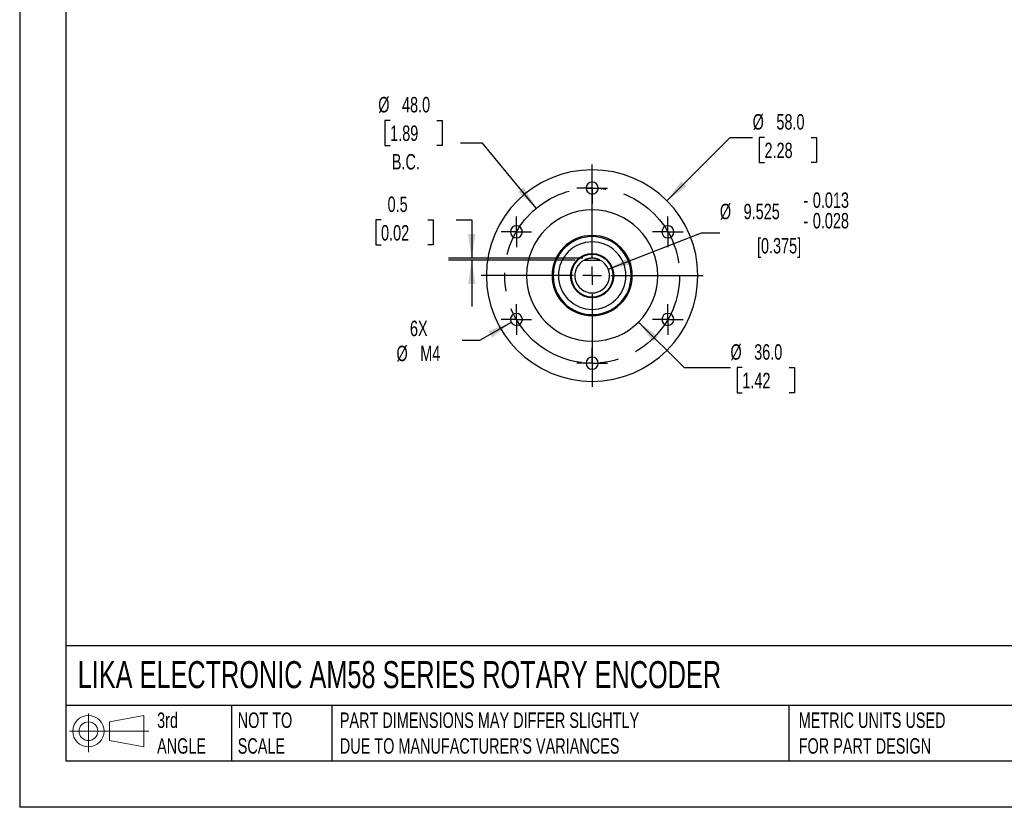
# Model space of a CAD drawing. Header units: millimetres. Extents: x 0 to 559, y 0 to 432.
# Tile 1 of 4: x 0 to 270, y 0 to 216. Entities that reach past the tile are written whole.
import ezdxf

# ---------------------------------------------------------------- set-up
doc = ezdxf.new("R2010")
doc.units = ezdxf.units.MM
doc.header["$LTSCALE"] = 2
doc.linetypes.add('CENTERX2', pattern=[20.32, 12.7, -2.54, 2.54, -2.54])
doc.linetypes.add('HIDDEN', pattern=[1.905, 1.27, -0.635])
for name, color, linetype in [('CENTER', 40, 'CENTERX2'), ('HIDDEN', 102, 'HIDDEN'), ('SLD-DEFPOINTS', 7, 'Continuous')]:
    doc.layers.add(name, color=color, linetype=linetype)
doc.layers.add('DIMENSIONS', color=140, linetype='Continuous', lineweight=25)
doc.layers.add('TEXT', color=140, linetype='Continuous', lineweight=25)
doc.styles.add('SLDTEXTSTYLE0', font='TXT', dxfattribs={"width": 0.7})
doc.dimstyles.new('SLDDIMSTYLE0', dxfattribs={"dimtxt": 4.316016, "dimasz": 6.604, "dimexe": 0, "dimexo": 0.0625, "dimgap": 1.079004, "dimtad": 0, "dimtih": 1, "dimtoh": 1, "dimdec": 1, "dimrnd": 1e-09, "dimzin": 4, "dimdsep": 46, "dimtxsty": 'SLDTEXTSTYLE0', "dimsah": 1, "dimcen": 0, "dimadec": 0, "dimazin": 1, "dimtfac": 1, "dimtdec": 1, "dimtofl": 0, "dimtmove": 0, "dimatfit": 3, "dimfxl": 0, "dimfrac": 2, "dimtolj": 1, "dimtzin": 12, "dimarcsym": 0})
doc.dimstyles.new('SLDDIMSTYLE1', dxfattribs={"dimtxt": 4.316016, "dimasz": 6.604, "dimexe": 0, "dimexo": 0.0625, "dimgap": 1.079004, "dimtad": 0, "dimtih": 1, "dimtoh": 1, "dimdec": 1, "dimrnd": 1e-09, "dimdsep": 46, "dimtxsty": 'SLDTEXTSTYLE0', "dimsah": 1, "dimcen": 0.09, "dimadec": 0, "dimazin": 2, "dimtfac": 1, "dimtdec": 1, "dimtmove": 0, "dimatfit": 0, "dimfxl": 0, "dimfrac": 2, "dimtolj": 1, "dimtzin": 12, "dimarcsym": 0})
doc.dimstyles.new('SLDDIMSTYLE2', dxfattribs={"dimtxt": 4.316016, "dimasz": 6.604, "dimexe": 0, "dimexo": 0.0625, "dimgap": 1.079004, "dimtad": 0, "dimtih": 1, "dimtoh": 1, "dimdec": 1, "dimrnd": 1e-09, "dimzin": 4, "dimdsep": 46, "dimtxsty": 'SLDTEXTSTYLE0', "dimsah": 1, "dimcen": 0, "dimadec": 0, "dimazin": 1, "dimtfac": 1, "dimtdec": 1, "dimtofl": 0, "dimtmove": 0, "dimatfit": 3, "dimfxl": 0, "dimfrac": 2, "dimtolj": 1, "dimtzin": 12, "dimarcsym": 0})
doc.dimstyles.new('SLDDIMSTYLE3', dxfattribs={"dimtxt": 4.316016, "dimasz": 6.604, "dimexe": 0, "dimexo": 0.0625, "dimgap": 1.079004, "dimtad": 0, "dimtih": 1, "dimtoh": 1, "dimdec": 1, "dimrnd": 1e-09, "dimzin": 12, "dimdsep": 46, "dimtxsty": 'SLDTEXTSTYLE0', "dimsah": 1, "dimcen": 0, "dimadec": 0, "dimazin": 3, "dimtfac": 1, "dimtdec": 1, "dimtofl": 0, "dimtmove": 0, "dimatfit": 3, "dimfxl": 0, "dimfrac": 2, "dimtolj": 1, "dimtzin": 12, "dimarcsym": 0})
doc.dimstyles.new('SLDDIMSTYLE4', dxfattribs={"dimtxt": 4.316016, "dimasz": 6.604, "dimexe": 0, "dimexo": 0.0625, "dimgap": 1.079004, "dimtad": 0, "dimtih": 1, "dimtoh": 1, "dimdec": 3, "dimrnd": 1e-09, "dimzin": 12, "dimdsep": 46, "dimtxsty": 'SLDTEXTSTYLE0', "dimsah": 1, "dimcen": 0, "dimadec": 0, "dimazin": 3, "dimtol": 1, "dimtp": -0.013, "dimtm": 0.028, "dimtfac": 1, "dimtdec": 3, "dimtofl": 0, "dimtmove": 0, "dimatfit": 3, "dimfxl": 0, "dimfrac": 2, "dimtolj": 1, "dimarcsym": 0})

# ---------------------------------------------------------------- blocks, each defined once
blk = doc.blocks.new('Block11')
at = {"color": 7, "linetype": 'Continuous', "lineweight": 18}
for p, q in [((5.18, 10.62), (5.18, 0)), ((10.96, 8.33), (20.35, 10.06)), ((10.96, 3.19), (10.96, 8.33)), ((20.35, 10.06), (20.35, 1.46)), ((0, 5.76), (21.75, 5.76)), ((10.96, 3.19), (20.35, 1.46))]:
    blk.add_line(p, q, dxfattribs=at)
for radius in [4.3, 2.57]:
    blk.add_circle((5.18, 5.76), radius, dxfattribs=at)
blk = doc.blocks.new('Block12')
at = {"layer": 'SLD-DEFPOINTS'}
blk.add_blockref('Block11', (0, 0), dxfattribs=at)
blk = doc.blocks.new('_D')
at = {"layer": 'DIMENSIONS'}
for p, q in [((101.64, 188.31), (100.19, 188.31)), ((100.19, 188.31), (100.19, 181.45)), ((114.46, 188.31), (115.91, 188.31)), ((115.91, 188.31), (115.91, 181.45)), ((100.19, 181.45), (101.64, 181.45)), ((115.91, 181.45), (114.46, 181.45)), ((126.95, 182.04), (120.9, 182.04)), ((141.73, 164.23), (126.95, 182.04))]:
    blk.add_line(p, q, dxfattribs=at)
blk.add_solid([(141.73, 164.23), (138.3, 169.96), (136.73, 168.66)], dxfattribs=at)
at = {"layer": 'DIMENSIONS', "char_height": 4.233, "attachment_point": 1, "style": 'SLDTEXTSTYLE0'}
for s, insert in [('%%c', (98.38, 194.73)), ('48.0', (104.89, 194.73)), ('1.89', (101.64, 186.91)), ('B.C.', (102.09, 179.08))]:
    blk.add_mtext(s, dxfattribs=dict(at, insert=insert))
blk = doc.blocks.new('_D_1')
at = {"layer": 'DIMENSIONS'}
for p, q in [((99.14, 161.01), (97.69, 161.01)), ((97.69, 161.01), (97.69, 154.15)), ((111.96, 161.01), (113.41, 161.01)), ((113.41, 161.01), (113.41, 154.15)), ((119.74, 161.01), (124.01, 161.01)), ((124.01, 161.01), (124.01, 150.52)), ((97.69, 154.15), (99.14, 154.15)), ((113.41, 154.15), (111.96, 154.15)), ((154.51, 150.52), (117.66, 150.52)), ((152.39, 150.02), (117.66, 150.02)), ((124.01, 150.02), (124.01, 137.32))]:
    blk.add_line(p, q, dxfattribs=at)
for points in [[(124.01, 150.52), (125.02, 157.12), (122.99, 157.12)], [(124.01, 150.02), (122.99, 143.41), (125.02, 143.41)]]:
    blk.add_solid(points, dxfattribs=at)
at = {"layer": 'DIMENSIONS', "char_height": 4.233, "attachment_point": 1, "style": 'SLDTEXTSTYLE0'}
for s, insert in [('0.5', (100.93, 167.43)), ('0.02', (99.14, 159.6))]:
    blk.add_mtext(s, dxfattribs=dict(at, insert=insert))
blk = doc.blocks.new('_D_2')
at = {"layer": 'DIMENSIONS'}
for p, q in [((177.56, 166.26), (194.9, 183.6)), ((194.9, 183.6), (201.08, 183.6)), ((204.34, 183.6), (202.89, 183.6)), ((202.89, 183.6), (202.89, 176.74)), ((217.17, 183.6), (218.61, 183.6)), ((218.61, 183.6), (218.61, 176.74)), ((202.89, 176.74), (204.34, 176.74)), ((218.61, 176.74), (217.17, 176.74))]:
    blk.add_line(p, q, dxfattribs=at)
blk.add_solid([(177.56, 166.26), (182.95, 170.21), (181.51, 171.65)], dxfattribs=at)
at = {"layer": 'DIMENSIONS', "char_height": 4.233, "attachment_point": 1, "style": 'SLDTEXTSTYLE0'}
for s, insert in [('%%c', (201.08, 190.02)), ('58.0', (207.6, 190.02)), ('2.28', (204.34, 182.2))]:
    blk.add_mtext(s, dxfattribs=dict(at, insert=insert))
blk = doc.blocks.new('_D_3')
at = {"layer": 'DIMENSIONS'}
for p, q in [((169.78, 133.03), (182.29, 120.52)), ((182.29, 120.52), (194.99, 120.52)), ((198.25, 120.52), (196.8, 120.52)), ((196.8, 120.52), (196.8, 113.66)), ((211.07, 120.52), (212.52, 120.52)), ((212.52, 120.52), (212.52, 113.66)), ((196.8, 113.66), (198.25, 113.66)), ((212.52, 113.66), (211.07, 113.66))]:
    blk.add_line(p, q, dxfattribs=at)
blk.add_solid([(169.78, 133.03), (173.73, 127.64), (175.17, 129.08)], dxfattribs=at)
at = {"layer": 'DIMENSIONS', "char_height": 4.233, "attachment_point": 1, "style": 'SLDTEXTSTYLE0'}
for s, insert in [('%%c', (194.99, 126.94)), ('36.0', (201.5, 126.94)), ('1.42', (198.25, 119.12))]:
    blk.add_mtext(s, dxfattribs=dict(at, insert=insert))
blk = doc.blocks.new('_D_4')
at = {"layer": 'DIMENSIONS'}
for p, q in [((134.84, 132.93), (126.19, 127.94)), ((126.19, 127.94), (121.41, 127.94))]:
    blk.add_line(p, q, dxfattribs=at)
blk.add_solid([(134.84, 132.93), (128.61, 130.51), (129.63, 128.75)], dxfattribs=at)
at = {"layer": 'DIMENSIONS', "char_height": 4.233, "attachment_point": 1, "style": 'SLDTEXTSTYLE0'}
for s, insert in [('6X', (107.07, 133.4)), ('%%c', (103.37, 126.54)), ('M4', (109.88, 126.54))]:
    blk.add_mtext(s, dxfattribs=dict(at, insert=insert))
blk = doc.blocks.new('_D_5')
at = {"layer": 'DIMENSIONS'}
for p, q in [((161.49, 147.49), (187.02, 157.45)), ((187.02, 157.45), (192.09, 157.45))]:
    blk.add_line(p, q, dxfattribs=at)
blk.add_solid([(161.49, 147.49), (168.01, 148.94), (167.27, 150.83)], dxfattribs=at)
at = {"layer": 'DIMENSIONS', "attachment_point": 1, "style": 'SLDTEXTSTYLE0'}
for s, insert, char_height in [('0.013', (217.59, 168.56), 4.233), ('%%c', (192.09, 165.45), 4.233), ('9.525', (198.61, 165.45), 4.233), ('-', (215.02, 168.56), 4.23), ('0.028', (217.59, 162.92), 4.233), ('-', (215.02, 162.92), 4.23), ('[0.375]', (202.27, 156.06), 4.233)]:
    blk.add_mtext(s, dxfattribs=dict(at, insert=insert, char_height=char_height))
blk = doc.blocks.new('SW_CENTERMARKSYMBOL_0')
at = {"layer": 'CENTER', "color": 0}
for p, q in [((0, 2.54), (0, 4.19)), ((-2.54, 0), (-4.19, 0)), ((0, 0), (-2.54, 0)), ((0, 0), (0, 2.54)), ((0, 0), (0, -2.54)), ((0, 0), (2.54, 0)), ((2.54, 0), (4.19, 0)), ((0, -2.54), (0, -4.19))]:
    blk.add_line(p, q, dxfattribs=at)
blk = doc.blocks.new('SW_CENTERMARKSYMBOL_1')
at = {"layer": 'CENTER', "color": 0}
for p, q in [((0, 2.54), (0, 4.19)), ((-2.54, 0), (-4.19, 0)), ((0, 0), (-2.54, 0)), ((0, 0), (0, 2.54)), ((0, 0), (0, -2.54)), ((0, 0), (2.54, 0)), ((2.54, 0), (4.19, 0)), ((0, -2.54), (0, -4.19))]:
    blk.add_line(p, q, dxfattribs=at)
blk = doc.blocks.new('SW_CENTERMARKSYMBOL_2')
at = {"layer": 'CENTER', "color": 0}
for p, q in [((0, 2.54), (0, 4.19)), ((-2.54, 0), (-4.19, 0)), ((0, 0), (-2.54, 0)), ((0, 0), (0, 2.54)), ((0, 0), (0, -2.54)), ((0, 0), (2.54, 0)), ((2.54, 0), (4.19, 0)), ((0, -2.54), (0, -4.19))]:
    blk.add_line(p, q, dxfattribs=at)
blk = doc.blocks.new('SW_CENTERMARKSYMBOL_3')
at = {"layer": 'CENTER', "color": 0}
for p, q in [((0, 2.54), (0, 4.19)), ((-2.54, 0), (-4.19, 0)), ((0, 0), (-2.54, 0)), ((0, 0), (0, 2.54)), ((0, 0), (0, -2.54)), ((0, 0), (2.54, 0)), ((2.54, 0), (4.19, 0)), ((0, -2.54), (0, -4.19))]:
    blk.add_line(p, q, dxfattribs=at)
blk = doc.blocks.new('SW_CENTERMARKSYMBOL_4')
at = {"layer": 'CENTER', "color": 0}
for p, q in [((0, 2.54), (0, 4.19)), ((-2.54, 0), (-4.19, 0)), ((0, 0), (-2.54, 0)), ((0, 0), (0, 2.54)), ((0, 0), (0, -2.54)), ((0, 0), (2.54, 0)), ((2.54, 0), (4.19, 0)), ((0, -2.54), (0, -4.19))]:
    blk.add_line(p, q, dxfattribs=at)
blk = doc.blocks.new('SW_CENTERMARKSYMBOL_5')
at = {"layer": 'CENTER', "color": 0}
for p, q in [((0, 2.54), (0, 4.19)), ((-2.54, 0), (-4.19, 0)), ((0, 0), (-2.54, 0)), ((0, 0), (0, 2.54)), ((0, 0), (0, -2.54)), ((0, 0), (2.54, 0)), ((2.54, 0), (4.19, 0)), ((0, -2.54), (0, -4.19))]:
    blk.add_line(p, q, dxfattribs=at)
blk = doc.blocks.new('SW_CENTERMARKSYMBOL_6')
at = {"layer": 'CENTER', "color": 0}
for p, q in [((0, 5.08), (0, 31.54)), ((-5.08, 0), (-31.54, 0)), ((0, 0), (-2.54, 0)), ((0, 0), (0, 2.54)), ((0, 0), (0, -2.54)), ((0, 0), (2.54, 0)), ((5.08, 0), (31.54, 0)), ((0, -5.08), (0, -31.54))]:
    blk.add_line(p, q, dxfattribs=at)

msp = doc.modelspace()

# ---------------------------------------------------------------- linework, layer by layer
at = {"color": 7, "linetype": 'Continuous'}
for p in [(0.0049, 431.8053), (558.8049, 0.0053)]:
    msp.add_line(p, (0.0049, 0.0053), dxfattribs=at)
for p, q in [((156.7515, 169.7551), (155.4021, 169.7551)), ((157.3527, 169.7551), (158.7021, 169.7551)), ((135.6329, 157.7551), (134.6175, 157.7551)), ((136.3916, 157.7551), (137.9175, 157.7551)), ((177.7127, 157.7551), (176.1867, 157.7551)), ((178.4713, 157.7551), (179.4867, 157.7551)), ((154.9278, 150.0176), (159.1764, 150.0176)), ((146.0523, 145.8248), (146.3523, 145.8229)), ((151.2521, 145.7551), (151.0521, 145.7551)), ((162.8521, 145.7551), (163.0521, 145.7551)), ((168.0519, 145.6855), (167.7519, 145.6874)), ((135.6329, 133.7551), (134.6175, 133.7551)), ((136.3916, 133.7551), (137.9175, 133.7551)), ((177.7127, 133.7551), (176.1867, 133.7551)), ((178.4713, 133.7551), (179.4867, 133.7551)), ((156.7515, 121.7551), (155.4021, 121.7551)), ((157.3527, 121.7551), (158.7021, 121.7551))]:
    msp.add_line(p, q)
at = {"color": 7, "linetype": 'Continuous', "lineweight": 18}
msp.add_line((159.1764, 150.0176), (154.9278, 150.0176), dxfattribs=at)
at = {"flags": 128}
for points in [[(146.3521, 145.7551), (146.3522, 145.7931), (146.3523, 145.8229)], [(167.7521, 145.7551), (167.752, 145.7172), (167.7519, 145.6874)]]:
    msp.add_lwpolyline(points, dxfattribs=at)
for centre, radius, start, end in [((157.0521, 145.7551), 29, 0, 180), ((157.0521, 169.7551), 1.65, 0, 180), ((157.0521, 169.7551), 1.65, 180, 0), ((157.0521, 145.7551), 18, 0, 180), ((136.2675, 157.7551), 1.65, 0, 180), ((177.8367, 157.7551), 1.65, 0, 180), ((136.2675, 157.7551), 1.65, 180, 0), ((157.0521, 145.7551), 11, 0, 180), ((177.8367, 157.7551), 1.65, 180, 0), ((157.0521, 145.7551), 10.7, 0.000002, 179.637173), ((157.0521, 145.7551), 9.25, 0, 180), ((157.0521, 145.7551), 6, 0, 180), ((157.0521, 145.7551), 5.8, 0, 180), ((157.0521, 145.7551), 4.7625, 116.489884, 63.510116), ((157.0521, 145.7551), 29, 180, 0), ((157.0521, 145.7551), 18, 180, 0), ((157.0521, 145.7551), 11, 180, 0), ((157.0521, 145.7551), 10.7, 180.000002, 359.637173), ((157.0521, 145.7551), 9.25, 180, 0), ((157.0521, 145.7551), 6, 180, 0), ((157.0521, 145.7551), 5.8, 180, 0), ((136.2675, 133.7551), 1.65, 0, 180), ((177.8367, 133.7551), 1.65, 0, 180), ((136.2675, 133.7551), 1.65, 180, 0), ((177.8367, 133.7551), 1.65, 180, 0), ((157.0521, 121.7551), 1.65, 0, 180), ((157.0521, 121.7551), 1.65, 180, 0)]:
    msp.add_arc(centre, radius, start, end)
at = {"layer": 'CENTER'}
msp.add_circle((157.0521, 145.7551), 24, dxfattribs=at)
at = {"layer": 'HIDDEN'}
for start, end in [(90, 116.489884), (71.829224, 90), (63.510116, 71.829224)]:
    msp.add_arc((157.0521, 145.7551), 4.7625, start, end, dxfattribs=at)
at = {"layer": 'TEXT'}
for p, q in [((12.7, 419.1), (12.7, 12.7)), ((546.1, 44.2522), (12.7, 44.2522)), ((546.1, 27.94), (12.7, 27.94)), ((58.0895, 27.94), (58.0895, 12.7)), ((85.6748, 27.94), (85.6748, 12.7)), ((210.9684, 27.94), (210.9684, 12.7)), ((12.7, 12.7), (546.1, 12.7))]:
    msp.add_line(p, q, dxfattribs=at)

# ---------------------------------------------------------------- block references
at = {"layer": 'CENTER'}
for name, p in [('SW_CENTERMARKSYMBOL_6', (157.0521, 145.7551)), ('SW_CENTERMARKSYMBOL_0', (157.0521, 169.7551)), ('SW_CENTERMARKSYMBOL_1', (136.2675, 157.7551)), ('SW_CENTERMARKSYMBOL_2', (177.8367, 157.7551)), ('SW_CENTERMARKSYMBOL_4', (136.2675, 133.7551)), ('SW_CENTERMARKSYMBOL_3', (177.8367, 133.7551)), ('SW_CENTERMARKSYMBOL_5', (157.0521, 121.7551))]:
    msp.add_blockref(name, p, dxfattribs=at)
at = {"layer": 'SLD-DEFPOINTS'}
msp.add_blockref('Block12', (13.6759, 15.1077), dxfattribs=at)

# ---------------------------------------------------------------- texts
at = {"layer": 'TEXT', "linetype": 'CENTERX2', "lineweight": 18, "attachment_point": 1, "style": 'SLDTEXTSTYLE0'}
for s, insert, char_height in [('LIKA ELECTRONIC AM58 SERIES ROTARY ENCODER', (15.9315, 40.079), 7.408333), ('3rd^JANGLE', (37.7009, 25.9931), 4.23333), ('NOT TO^JSCALE', (59.8134, 25.9931), 4.233333), ("PART DIMENSIONS MAY DIFFER SLIGHTLY ^JDUE TO MANUFACTURER'S VARIANCES", (87.8251, 25.9931), 4.233333), ('METRIC UNITS USED ^JFOR PART DESIGN', (213.7072, 25.9931), 4.233333)]:
    msp.add_mtext(s, dxfattribs=dict(at, insert=insert, char_height=char_height))

# ---------------------------------------------------------------- dimensions: what is measured, and where the dimension line sits
at = {"layer": 'DIMENSIONS'}
for p1, p2, text, dimstyle, picture, middle in [((172.3745, 127.2829), (141.7297, 164.2274), '<>\\PB.C.', 'SLDDIMSTYLE0', '_D', (108.0493, 184.274)), ((152.6154, 144.024), (161.4889, 147.4862), '<>\\P[0.375]', 'SLDDIMSTYLE4', '_D_5', (213.0452, 159.6764)), ((137.6964, 134.5801), (134.8386, 132.9301), '6X\\P%%cM4', 'SLDDIMSTYLE3', '_D_4', (110.7979, 127.9385))]:
    dim = msp.add_diameter_dim_2p(p1=p1, p2=p2, text=text, dimstyle=dimstyle, dxfattribs=at)
    dim.commit()
    dim.dimension.update_dxf_attribs({"geometry": picture, "text_midpoint": middle, "dimtype": 163})
for p1, p2, picture, middle in [((136.546, 125.249), (177.5582, 166.2612), '_D_2', (210.7526, 183.6011)), ((144.3242, 158.483), (169.78, 133.0272), '_D_3', (204.6587, 120.5195))]:
    dim = msp.add_diameter_dim_2p(p1=p1, p2=p2, dimstyle='SLDDIMSTYLE2', dxfattribs=at)
    dim.commit()
    dim.dimension.update_dxf_attribs({"geometry": picture, "text_midpoint": middle, "dimtype": 163})
dim = msp.add_linear_dim(base=(124.0077, 150.0176), p1=(157.0521, 150.5176), p2=(154.9278, 150.0176), angle=90, dimstyle='SLDDIMSTYLE1', dxfattribs=at)
dim.commit()
dim.dimension.update_dxf_attribs({"geometry": '_D_1', "text_midpoint": (124.0077, 161.0073), "dimtype": 160})

doc.saveas('drawing.dxf')
